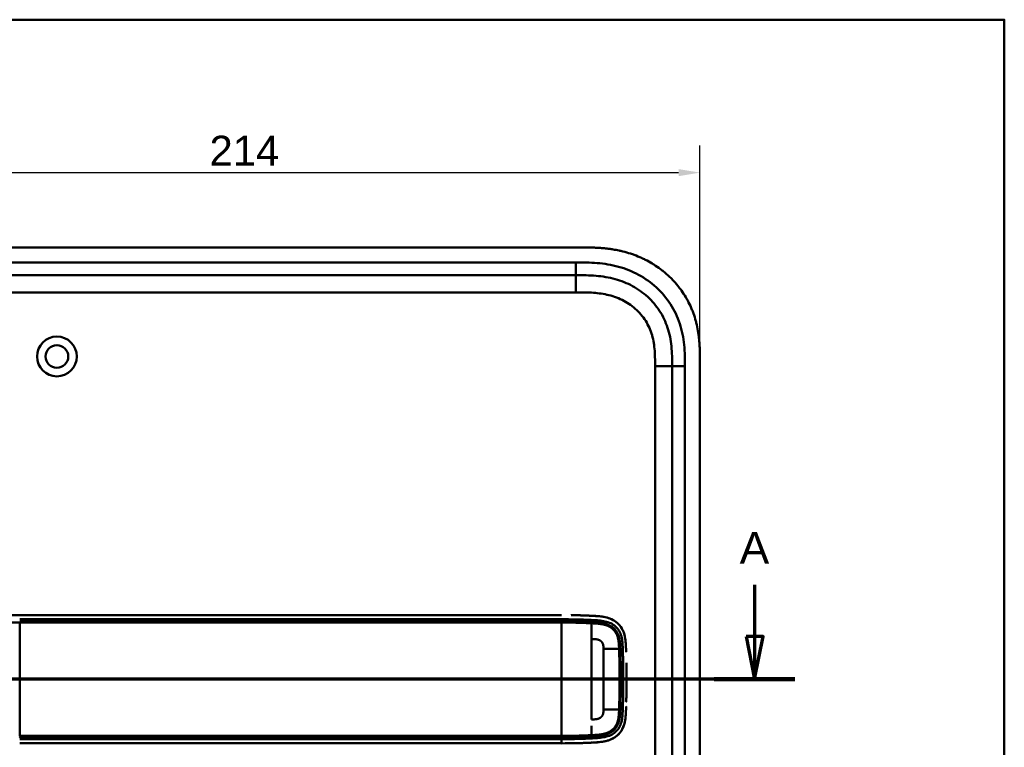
# Model space of a CAD drawing. Header units: millimetres. Extents: x 20 to 833, y 20 to 574.
# Tile 10 of 10: x 590 to 820, y 404 to 574. Entities that reach past the tile are written whole.
import ezdxf

# ---------------------------------------------------------------- set-up
doc = ezdxf.new("R2010")
doc.units = ezdxf.units.MM
doc.header["$LTSCALE"] = 2
for name, color, linetype, lineweight in [('Bemaßungen(DIN)', 7, 'Continuous', 25), ('Schnittansichtslinien(DIN)', 7, 'Continuous', 70), ('Sichtbare Kanten(DIN)', 7, 'Continuous', 50), ('Sichtbare tangentiale Kanten(DIN)', 7, 'Continuous', 50), ('Skizziergeometrie(DIN)', 7, 'Continuous', 50)]:
    doc.layers.add(name, color=color, linetype=linetype, lineweight=lineweight)
doc.styles.add('Aktuell-DINGroßer Text', font='arial.ttf')
doc.styles.add('STANDARD-DIN~0', font='arial.ttf')
doc.dimstyles.new('CAD-LAN', dxfattribs={"dimscale": 2, "dimtxt": 3.5, "dimasz": 2.5, "dimexe": 3.175, "dimexo": 0, "dimgap": 0.8, "dimtad": 1, "dimrnd": 1e-08, "dimtxsty": 'STANDARD-DIN~0', "dimcen": 0.09, "dimdle": 10, "dimclrd": 250, "dimclre": 250, "dimclrt": 250, "dimadec": 0, "dimazin": 2, "dimtfac": 1, "dimtmove": 0, "dimatfit": 3, "dimfxl": 1, "dimtolj": 1, "dimtzin": 0, "dimlwd": 25, "dimlwe": 25, "dimarcsym": 0})

# ---------------------------------------------------------------- blocks, each defined once
blk = doc.blocks.new('Ränder Standardrahmen')
at = {"layer": 'Skizziergeometrie(DIN)', "flags": 128}
blk.add_lwpolyline([(10, 10), (10, 287), (410, 287), (410, 10), (10, 10)], dxfattribs=at)
blk = doc.blocks.new('2DTransSchnitt0')
at = {"layer": 'Schnittansichtslinien(DIN)', "linetype": 'Continuous'}
for p, q in [((380.77, 220.92), (380.77, 214.86)), ((379.77, 214.86), (380.77, 209.86)), ((381.77, 214.86), (379.77, 214.86)), ((380.77, 214.86), (380.77, 209.86)), ((380.77, 209.86), (381.77, 214.86)), ((385.48, 209.86), (255.91, 209.86))]:
    blk.add_line(p, q, dxfattribs=at)
at = {"layer": 'Schnittansichtslinien(DIN)', "linetype": 'Continuous', "lineweight": 140}
blk.add_line((385.48, 209.86), (376.06, 209.86), dxfattribs=at)
at = {"layer": 'Schnittansichtslinien(DIN)', "linetype": 'Continuous', "flags": 128}
blk.add_lwpolyline([(379.77, 214.86), (380.77, 209.86), (381.77, 214.86), (379.77, 214.86)], dxfattribs=at)
at = {"layer": 'Schnittansichtslinien(DIN)'}
blk.add_solid([(379.77, 214.86), (380.77, 209.86), (381.77, 214.86), (379.77, 214.86)], dxfattribs=at)
at = {"layer": 'Schnittansichtslinien(DIN)', "insert": (379.02, 223.36), "char_height": 3.73, "attachment_point": 7, "style": 'Aktuell-DINGroßer Text'}
blk.add_mtext('A', dxfattribs=at)
blk = doc.blocks.new('*D21')
at = {"layer": 'Bemaßungen(DIN)', "color": 250, "linetype": 'Continuous', "lineweight": 25, "true_color": 0x3f3f3f, "transparency": 16777216}
for p, q in [((534.75, 493.94), (534.75, 544.58)), ((748.75, 493.94), (748.75, 544.58)), ((539.75, 538.23), (743.75, 538.23))]:
    blk.add_line(p, q, dxfattribs=at)
at = {"layer": 'Bemaßungen(DIN)', "color": 250, "linetype": 'Continuous', "true_color": 0x3f3f3f, "transparency": 16777216}
for points in [[(539.75, 539.06), (539.75, 537.4), (534.75, 538.23)], [(743.75, 539.06), (743.75, 537.4), (748.75, 538.23)]]:
    blk.add_solid(points, dxfattribs=at)
at = {"layer": 'Defpoints', "color": 0, "linetype": 'Continuous', "transparency": 16777216}
for p in [(748.75, 538.23), (534.75, 493.94), (748.75, 493.94)]:
    blk.add_point(p, dxfattribs=at)
at = {"layer": 'Bemaßungen(DIN)', "color": 250, "linetype": 'Continuous', "lineweight": 25, "true_color": 0x3f3f3f, "transparency": 16777216, "insert": (633.97, 546.86), "char_height": 7, "attachment_point": 1, "style": 'STANDARD-DIN~0'}
blk.add_mtext('\\A1;214', dxfattribs=at)

msp = doc.modelspace()

# ---------------------------------------------------------------- linework, layer by layer
at = {"layer": 'Sichtbare Kanten(DIN)'}
for p, q in [((720.713, 520.724), (561.791, 520.724)), ((719.714, 514.224), (574.79, 514.224)), ((748.752, 302.509), (748.752, 493.94)), ((742.252, 303.508), (742.252, 492.94)), ((716.389, 434.728), (589.538, 434.728)), ((726.175, 422.724), (726.176, 422.724)), ((730.226, 422.724), (730.226, 422.724)), ((726.176, 416.724), (726.175, 416.724)), ((730.226, 416.724), (730.226, 416.724)), ((589.538, 404.728), (716.389, 404.728))]:
    msp.add_line(p, q, dxfattribs=at)
for radius in [4.65, 2.65]:
    msp.add_circle((598.252, 495.224), radius, dxfattribs=at)
for centre, radius, start, end in [((716.252, 419.724), 14, 104.46083, 104.46616), ((716.252, 419.724), 13.8, 100.78374, 100.78832), ((716.252, 419.724), 13.8, 73.28693, 73.28729), ((716.252, 419.724), 11.7, 31.98569, 31.98649), ((716.252, 419.724), 11.6, 31.18578, 31.18695), ((716.252, 419.724), 11.5, 30.35256, 30.35418), ((716.252, 419.724), 11.5, 329.64582, 329.64689), ((716.252, 419.724), 11.6, 328.81305, 328.81381), ((716.252, 419.724), 11.7, 328.01351, 328.01403), ((716.252, 419.724), 14, 255.42748, 255.43284), ((716.252, 419.724), 13.8, 259.06815, 259.07275), ((716.252, 419.725), 13.801, 286.81616, 286.8165)]:
    msp.add_arc(centre, radius, start, end, dxfattribs=at)
for points, degree, knots in [([(748.752, 493.94), (748.752, 494.238), (748.752, 494.837), (748.746, 495.59), (748.734, 496.347), (748.716, 496.955), (748.682, 497.719), (748.644, 498.33), (748.569, 499.249), (748.467, 500.168), (748.256, 501.547), (748.001, 502.764), (747.594, 504.266), (747.194, 505.45), (746.602, 506.894), (746.057, 508.018), (745.286, 509.377), (744.602, 510.422), (743.667, 511.671), (742.859, 512.622), (741.778, 513.746), (740.861, 514.59), (739.653, 515.574), (738.642, 516.302), (737.327, 517.135), (736.238, 517.738), (734.836, 518.411), (733.686, 518.884), (732.219, 519.394), (731.026, 519.735), (729.669, 520.047), (728.758, 520.218), (727.843, 520.359), (727.233, 520.438), (726.469, 520.522), (725.858, 520.576), (725.096, 520.63), (724.486, 520.663), (723.573, 520.698), (722.362, 520.723), (721.311, 520.725), (720.713, 520.724)], 3, [0.00000945, 0.00000945, 0.00000945, 0.00000945, 0.02084254, 0.04167563, 0.05209218, 0.07292527, 0.08334182, 0.10417491, 0.11459146, 0.14584109, 0.16667419, 0.20834037, 0.22917346, 0.27083965, 0.29167274, 0.33333892, 0.35417201, 0.3958382, 0.41667129, 0.45833747, 0.47917057, 0.52083675, 0.54166984, 0.58333603, 0.60416912, 0.6458353, 0.66666839, 0.70833458, 0.72916767, 0.77083385, 0.79166695, 0.82291658, 0.83333313, 0.85416622, 0.86458277, 0.88541586, 0.89583241, 0.9166655, 0.92708204, 0.95833168, 0.99999787, 0.99999787, 0.99999787, 0.99999787]), ([(742.252, 492.94), (742.252, 493.74), (742.251, 495.323), (742.12, 497.63), (741.79, 499.847), (741.043, 502.676), (739.484, 505.954), (736.653, 509.297), (733.069, 511.84), (729.635, 513.202), (726.718, 513.839), (724.452, 514.116), (722.115, 514.223), (720.519, 514.224), (719.714, 514.224)], 3, [41.2275228, 41.2275228, 41.2275228, 41.2275228, 41.4710255, 41.7145268, 41.9580281, 42.2015293, 42.6885319, 43.1755344, 43.662537, 44.1495395, 44.3930408, 44.6365421, 44.8800433, 45.1235454, 45.1235454, 45.1235454, 45.1235454]), ([(562.91, 434.728), (563.296, 434.728), (563.662, 434.728), (564.467, 434.728), (564.886, 434.728), (566.151, 434.728), (567.04, 434.728), (569.912, 434.728), (571.993, 434.728), (577.14, 434.728), (580.249, 434.728), (585.41, 434.728), (587.474, 434.728), (589.538, 434.728)], 3, [0, 0, 0, 0, 0.1534173, 0.1534173, 0.3047718, 0.3047718, 0.5966116, 0.5966116, 1.2249955, 1.2249955, 2.1545342, 2.1545342, 2.7736042, 2.7736042, 2.7736042, 2.7736042]), ([(718.62, 434.717), (718.62, 434.717), (718.62, 434.717), (718.62, 434.717), (718.62, 434.717), (718.621, 434.717), (718.621, 434.717), (718.622, 434.717), (718.622, 434.717), (718.628, 434.717), (718.633, 434.717), (718.645, 434.717), (718.652, 434.717), (718.677, 434.717), (718.695, 434.716), (718.81, 434.715), (718.907, 434.713), (719.037, 434.711), (719.069, 434.711), (719.113, 434.71), (719.123, 434.71), (719.138, 434.71), (719.141, 434.709), (719.146, 434.709), (719.147, 434.709), (719.149, 434.709), (719.149, 434.709), (719.15, 434.709), (719.15, 434.709), (719.15, 434.709), (719.151, 434.709), (719.151, 434.709)], 3, [0, 0, 0, 0, 0.000010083, 0.000010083, 0.000030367, 0.000030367, 0.000084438, 0.000084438, 0.00022861, 0.00022861, 0.001766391, 0.001766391, 0.003816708, 0.003816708, 0.009284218, 0.009284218, 0.038444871, 0.038444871, 0.048164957, 0.048164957, 0.051405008, 0.051405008, 0.052485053, 0.052485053, 0.052845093, 0.052845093, 0.05296512, 0.05296512, 0.053005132, 0.053005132, 0.053043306, 0.053043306, 0.053043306, 0.053043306]), ([(723.518, 434.561), (723.518, 434.561), (723.499, 434.562), (723.309, 434.571), (722.943, 434.587), (722.388, 434.613), (721.633, 434.641), (720.827, 434.67), (720.153, 434.688), (719.662, 434.7), (719.346, 434.706), (719.205, 434.708), (719.151, 434.709)], 5, [0, 0, 0, 0, 0, 0, 0.00002286, 0.00969157, 0.09825636, 0.18682115, 0.27538594, 0.36395073, 0.40823312, 0.43566831, 0.43566831, 0.43566831, 0.43566831, 0.43566831, 0.43566831]), ([(725.218, 434.447), (725.162, 434.452), (725.105, 434.458), (725.048, 434.463), (724.769, 434.489), (724.492, 434.509), (724.212, 434.525)], 3, [1.11173243, 1.11173243, 1.11173243, 1.11173243, 1.12964673, 1.12964673, 1.12964673, 1.21762011, 1.21762011, 1.21762011, 1.21762011]), ([(724.212, 434.525), (724.212, 434.525), (724.212, 434.525), (724.213, 434.525), (724.213, 434.525), (724.213, 434.525), (724.214, 434.525), (724.215, 434.525), (724.216, 434.525), (724.221, 434.525), (724.224, 434.524), (724.238, 434.524), (724.248, 434.523), (724.289, 434.521), (724.32, 434.519), (724.442, 434.511), (724.534, 434.505), (724.763, 434.488), (724.901, 434.477), (725.089, 434.459), (725.14, 434.454), (725.196, 434.449), (725.201, 434.448), (725.209, 434.447), (725.213, 434.447), (725.217, 434.447), (725.217, 434.447), (725.218, 434.447), (725.218, 434.447), (725.218, 434.447), (725.218, 434.447), (725.218, 434.446), (725.218, 434.446), (725.218, 434.446), (725.218, 434.446), (725.218, 434.446)], 3, [0, 0, 0, 0, 0.00003166, 0.00003166, 0.00007175, 0.00007175, 0.00018596, 0.00018596, 0.00052834, 0.00052834, 0.00155512, 0.00155512, 0.00463506, 0.00463506, 0.01387455, 0.01387455, 0.04159374, 0.04159374, 0.08317485, 0.08317485, 0.09876658, 0.09876658, 0.10022827, 0.10022827, 0.10132472, 0.10132472, 0.1014245, 0.1014245, 0.10147482, 0.10147482, 0.10150043, 0.10150043, 0.10151366, 0.10151366, 0.10152856, 0.10152856, 0.10152856, 0.10152856]), ([(731.347, 428.673), (731.329, 428.831), (731.309, 428.989), (731.18, 429.843), (731.006, 430.518), (730.427, 431.762), (730.047, 432.3), (729.065, 433.224), (728.491, 433.577), (726.753, 434.296), (725.543, 434.442), (724.348, 434.517)], 3, [-1.0928074, -1.0928074, -1.0928074, -1.0928074, -1.045951, -1.045951, -0.838061, -0.838061, -0.6395491, -0.6395491, -0.4375462, -0.4375462, -0.0824985, -0.0824985, -0.0824985, -0.0824985]), ([(730.713, 431.143), (730.714, 431.143), (730.714, 431.143), (730.714, 431.143), (730.714, 431.143), (730.714, 431.142), (730.714, 431.142), (730.715, 431.14), (730.715, 431.139), (730.717, 431.135), (730.719, 431.132), (730.725, 431.119), (730.729, 431.109), (730.747, 431.07), (730.76, 431.041), (730.811, 430.923), (730.847, 430.834), (730.894, 430.711), (730.906, 430.678), (730.923, 430.631), (730.927, 430.619), (730.933, 430.601), (730.935, 430.596), (730.938, 430.589), (730.939, 430.586), (730.94, 430.583), (730.94, 430.581), (730.941, 430.579), (730.941, 430.579), (730.942, 430.578), (730.942, 430.578), (730.942, 430.577), (730.942, 430.577), (730.942, 430.577), (730.942, 430.577), (730.942, 430.577), (730.942, 430.577), (730.942, 430.577), (730.942, 430.577), (730.942, 430.577)], 3, [0, 0, 0, 0, 0.000053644, 0.000053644, 0.000093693, 0.000093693, 0.000213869, 0.000213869, 0.000574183, 0.000574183, 0.001654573, 0.001654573, 0.00489501, 0.00489501, 0.014615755, 0.014615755, 0.043784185, 0.043784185, 0.054719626, 0.054719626, 0.058820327, 0.058820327, 0.060417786, 0.060417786, 0.061217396, 0.061217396, 0.06161808, 0.06161808, 0.061819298, 0.061819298, 0.061920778, 0.061920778, 0.06197238, 0.06197238, 0.061999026, 0.061999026, 0.062013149, 0.062013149, 0.062029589, 0.062029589, 0.062029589, 0.062029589]), ([(731.452, 426.99), (731.452, 426.99), (731.452, 426.99), (731.452, 426.989), (731.452, 426.989), (731.452, 426.989), (731.452, 426.988), (731.452, 426.987), (731.452, 426.986), (731.452, 426.981), (731.452, 426.977), (731.453, 426.963), (731.453, 426.952), (731.455, 426.909), (731.456, 426.876), (731.46, 426.747), (731.463, 426.65), (731.469, 426.48), (731.471, 426.407), (731.475, 426.28), (731.476, 426.225), (731.478, 426.166), (731.478, 426.161), (731.479, 426.152), (731.479, 426.148), (731.479, 426.143), (731.479, 426.143), (731.479, 426.141), (731.479, 426.141), (731.479, 426.14), (731.479, 426.14), (731.479, 426.14), (731.479, 426.14), (731.479, 426.14)], 3, [0, 0, 0, 0, 0.0000685, 0.0000685, 0.000108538, 0.000108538, 0.000228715, 0.000228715, 0.000589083, 0.000589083, 0.00166957, 0.00166957, 0.004910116, 0.004910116, 0.014630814, 0.014630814, 0.043792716, 0.043792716, 0.065662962, 0.065662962, 0.08206584, 0.08206584, 0.083603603, 0.083603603, 0.084757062, 0.084757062, 0.084973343, 0.084973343, 0.085135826, 0.085135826, 0.085162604, 0.085162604, 0.08517595, 0.08517595, 0.08517595, 0.08517595]), ([(731.563, 422.033), (731.559, 422.444), (731.553, 422.855), (731.546, 423.268), (731.545, 423.363), (731.543, 423.459), (731.541, 423.555)], 3, [0.93532745, 0.93532745, 0.93532745, 0.93532745, 1.05789587, 1.05789587, 1.05789587, 1.08637381, 1.08637381, 1.08637381, 1.08637381]), ([(731.563, 422.033), (731.563, 422.033), (731.563, 422.032), (731.563, 422.032), (731.563, 422.032), (731.563, 422.031), (731.563, 422.031), (731.563, 422.029), (731.563, 422.028), (731.563, 422.023), (731.563, 422.02), (731.563, 422.005), (731.564, 421.994), (731.564, 421.951), (731.564, 421.919), (731.566, 421.789), (731.567, 421.692), (731.57, 421.303), (731.572, 421.012), (731.573, 420.682), (731.574, 420.644), (731.574, 420.587), (731.574, 420.568), (731.574, 420.54), (731.574, 420.53), (731.574, 420.516), (731.574, 420.511), (731.574, 420.504), (731.574, 420.502), (731.574, 420.498), (731.574, 420.497), (731.574, 420.495), (731.574, 420.495), (731.574, 420.494), (731.574, 420.493), (731.574, 420.493), (731.574, 420.493), (731.574, 420.493), (731.574, 420.493), (731.574, 420.492), (731.574, 420.492), (731.574, 420.492), (731.574, 420.492), (731.574, 420.492)], 3, [0, 0, 0, 0, 0.00007709, 0.00007709, 0.00011709, 0.00011709, 0.0002371, 0.0002371, 0.00059712, 0.00059712, 0.00167714, 0.00167714, 0.00491717, 0.00491717, 0.0146372, 0.0146372, 0.04379722, 0.04379722, 0.13127739, 0.13127739, 0.14267197, 0.14267197, 0.1483693, 0.1483693, 0.15121801, 0.15121801, 0.15264242, 0.15264242, 0.15335469, 0.15335469, 0.15371088, 0.15371088, 0.15388903, 0.15388903, 0.15397817, 0.15397817, 0.15402279, 0.15402279, 0.15404516, 0.15404516, 0.15405641, 0.15405641, 0.15406792, 0.15406792, 0.15406792, 0.15406792]), ([(731.574, 418.967), (731.575, 419.22), (731.576, 419.474), (731.576, 419.727), (731.576, 419.982), (731.575, 420.237), (731.574, 420.492)], 3, [0.62936601, 0.62936601, 0.62936601, 0.62936601, 0.70537642, 0.70537642, 0.70537642, 0.78178643, 0.78178643, 0.78178643, 0.78178643]), ([(731.541, 415.901), (731.543, 415.996), (731.545, 416.092), (731.546, 416.187), (731.553, 416.6), (731.559, 417.012), (731.563, 417.423)], 3, [0.32448872, 0.32448872, 0.32448872, 0.32448872, 0.35285696, 0.35285696, 0.35285696, 0.47549945, 0.47549945, 0.47549945, 0.47549945]), ([(731.574, 418.967), (731.574, 418.967), (731.574, 418.966), (731.574, 418.966), (731.574, 418.966), (731.574, 418.965), (731.574, 418.965), (731.574, 418.963), (731.574, 418.962), (731.574, 418.957), (731.574, 418.954), (731.574, 418.939), (731.574, 418.928), (731.574, 418.885), (731.574, 418.853), (731.573, 418.723), (731.573, 418.626), (731.571, 418.237), (731.568, 417.946), (731.565, 417.599), (731.564, 417.545), (731.564, 417.47), (731.563, 417.449), (731.563, 417.428), (731.563, 417.427), (731.563, 417.425), (731.563, 417.425), (731.563, 417.424), (731.563, 417.424), (731.563, 417.423), (731.563, 417.423), (731.563, 417.423), (731.563, 417.423), (731.563, 417.423), (731.563, 417.423), (731.563, 417.423)], 3, [0, 0, 0, 0, 0.00006794, 0.00006794, 0.00010794, 0.00010794, 0.00022795, 0.00022795, 0.00058796, 0.00058796, 0.00166798, 0.00166798, 0.004908, 0.004908, 0.01462802, 0.01462802, 0.04378804, 0.04378804, 0.13126821, 0.13126821, 0.14767072, 0.14767072, 0.15382171, 0.15382171, 0.15411336, 0.15411336, 0.15425925, 0.15425925, 0.15433228, 0.15433228, 0.15436886, 0.15436886, 0.15438723, 0.15438723, 0.15440596, 0.15440596, 0.15440596, 0.15440596]), ([(731.541, 415.901), (731.541, 415.901), (731.541, 415.901), (731.541, 415.9), (731.541, 415.9), (731.541, 415.9), (731.541, 415.899), (731.541, 415.898), (731.541, 415.897), (731.541, 415.892), (731.541, 415.888), (731.541, 415.874), (731.541, 415.863), (731.54, 415.82), (731.539, 415.787), (731.537, 415.658), (731.535, 415.561), (731.527, 415.172), (731.521, 414.881), (731.513, 414.567), (731.513, 414.545), (731.512, 414.519), (731.512, 414.515), (731.512, 414.507), (731.512, 414.504), (731.512, 414.5), (731.512, 414.5), (731.512, 414.499), (731.512, 414.498), (731.512, 414.498), (731.512, 414.498), (731.512, 414.498)], 3, [0, 0, 0, 0, 0.00003042, 0.00003042, 0.00007044, 0.00007044, 0.00019048, 0.00019048, 0.00055053, 0.00055053, 0.00163058, 0.00163058, 0.00487062, 0.00487062, 0.01459066, 0.01459066, 0.0437507, 0.0437507, 0.13123111, 0.13123111, 0.13788283, 0.13788283, 0.13913003, 0.13913003, 0.14006547, 0.14006547, 0.14024087, 0.14024087, 0.14037254, 0.14037254, 0.14038465, 0.14038465, 0.14038465, 0.14038465]), ([(731.479, 413.314), (731.479, 413.314), (731.479, 413.314), (731.479, 413.314), (731.479, 413.314), (731.479, 413.313), (731.479, 413.313), (731.479, 413.296), (731.478, 413.279), (731.477, 413.239), (731.476, 413.216), (731.472, 413.072), (731.468, 412.95), (731.461, 412.747), (731.459, 412.666), (731.455, 412.558), (731.454, 412.531), (731.453, 412.495), (731.453, 412.486), (731.452, 412.474), (731.452, 412.471), (731.452, 412.467), (731.452, 412.466), (731.452, 412.464), (731.452, 412.464), (731.452, 412.463), (731.452, 412.463), (731.452, 412.463)], 3, [0, 0, 0, 0, 0.000012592, 0.000012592, 0.000034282, 0.000034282, 0.000102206, 0.000102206, 0.005244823, 0.005244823, 0.012100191, 0.012100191, 0.048663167, 0.048663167, 0.073039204, 0.073039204, 0.081164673, 0.081164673, 0.083873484, 0.083873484, 0.084776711, 0.084776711, 0.085077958, 0.085077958, 0.085178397, 0.085178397, 0.085279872, 0.085279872, 0.085279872, 0.085279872]), ([(724.335, 404.937), (725.417, 405.005), (726.505, 405.128), (728.18, 405.719), (728.789, 406.043), (729.843, 406.919), (730.259, 407.436), (730.949, 408.733), (731.147, 409.468), (731.351, 410.698), (731.396, 411.24), (731.424, 411.785)], 3, [-1.1255122, -1.1255122, -1.1255122, -1.1255122, -0.8348812, -0.8348812, -0.6468758, -0.6468758, -0.4644401, -0.4644401, -0.2506566, -0.2506566, -0.0864851, -0.0864851, -0.0864851, -0.0864851]), ([(730.939, 408.868), (730.939, 408.868), (730.939, 408.868), (730.939, 408.868), (730.938, 408.868), (730.938, 408.868), (730.938, 408.868), (730.938, 408.867), (730.938, 408.866), (730.937, 408.863), (730.936, 408.861), (730.933, 408.853), (730.931, 408.847), (730.922, 408.823), (730.916, 408.804), (730.889, 408.731), (730.868, 408.676), (730.825, 408.568), (730.803, 408.515), (730.769, 408.436), (730.758, 408.409), (730.74, 408.37), (730.734, 408.357), (730.725, 408.337), (730.722, 408.33), (730.718, 408.321), (730.716, 408.317), (730.714, 408.312), (730.713, 408.311), (730.712, 408.308), (730.712, 408.307), (730.711, 408.306), (730.711, 408.306), (730.71, 408.305), (730.71, 408.305), (730.71, 408.305), (730.71, 408.304), (730.71, 408.304), (730.71, 408.304), (730.71, 408.304), (730.71, 408.304), (730.71, 408.304)], 3, [0, 0, 0, 0, 0.000029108, 0.000029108, 0.000069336, 0.000069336, 0.000142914, 0.000142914, 0.000363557, 0.000363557, 0.001025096, 0.001025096, 0.003009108, 0.003009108, 0.008960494, 0.008960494, 0.026815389, 0.026815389, 0.044302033, 0.044302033, 0.053052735, 0.053052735, 0.057429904, 0.057429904, 0.059619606, 0.059619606, 0.060715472, 0.060715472, 0.061264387, 0.061264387, 0.061539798, 0.061539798, 0.061678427, 0.061678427, 0.06174862, 0.06174862, 0.061784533, 0.061784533, 0.061803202, 0.061803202, 0.061823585, 0.061823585, 0.061823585, 0.061823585]), ([(725.177, 405.004), (725.177, 405.004), (725.176, 405.004), (725.175, 405.004), (725.174, 405.004), (725.17, 405.003), (725.168, 405.003), (725.152, 405.002), (725.138, 405), (724.834, 404.971), (724.54, 404.949), (722.68, 404.838), (721.106, 404.785), (718.486, 404.731), (717.437, 404.727), (716.389, 404.727)], 3, [0, 0, 0, 0, 0.00009264, 0.00009264, 0.00046302, 0.00046302, 0.00120364, 0.00120364, 0.00534922, 0.00534922, 0.09385061, 0.09385061, 0.56580604, 0.56580604, 0.88027176, 0.88027176, 0.88027176, 0.88027176]), ([(720.092, 404.766), (720.221, 404.769), (720.528, 404.777), (721.016, 404.792), (721.69, 404.816), (722.391, 404.842), (722.943, 404.868), (723.309, 404.884), (723.499, 404.893), (723.518, 404.894)], 5, [0.37850291, 0.37850291, 0.37850291, 0.37850291, 0.37850291, 0.37850291, 0.44282401, 0.53138881, 0.61995362, 0.70851842, 0.71828181, 0.71828181, 0.71828181, 0.71828181, 0.71828181, 0.71828181])]:
    msp.add_open_spline(points, degree=degree, knots=knots, dxfattribs=at)
for points in [[(730.942, 430.577), (730.875, 430.769), (730.799, 430.958), (730.713, 431.143)], [(731.458, 426.807), (731.458, 426.815), (731.458, 426.822), (731.457, 426.829)], [(731.457, 412.625), (731.458, 412.632), (731.458, 412.64), (731.458, 412.648)], [(730.71, 408.304), (730.795, 408.488), (730.871, 408.677), (730.938, 408.868)]]:
    msp.add_open_spline(points, degree=3, dxfattribs=at)
at = {"layer": 'Sichtbare tangentiale Kanten(DIN)'}
for p, q in [((574.79, 517.224), (719.714, 517.224)), ((719.714, 514.224), (719.714, 517.224)), ((719.714, 514.224), (719.714, 510.224)), ((719.714, 510.224), (574.79, 510.224)), ((738.252, 492.94), (742.252, 492.94)), ((738.252, 303.509), (738.252, 492.94)), ((742.252, 492.94), (745.252, 492.94)), ((745.252, 492.94), (745.252, 303.508)), ((716.389, 433.28), (716.389, 433.737)), ((723.405, 433.115), (723.441, 433.574)), ((589.538, 406.471), (589.538, 432.984)), ((730.13, 426.807), (730.697, 426.807)), ((730.13, 412.648), (730.697, 412.648)), ((716.389, 405.717), (716.389, 406.175)), ((723.405, 406.34), (723.441, 405.881))]:
    msp.add_line(p, q, dxfattribs=at)
for centre, major_axis, start_param, end_param in [((723.393, 409.359), (0, 24.021), 5.6792512, 6.0669039), ((723.393, 430.152), (0, -24.076), 0.0832449, 0.4855125)]:
    msp.add_ellipse(centre, major_axis=major_axis, ratio=0.00001, start_param=start_param, end_param=end_param, dxfattribs=at)
for points, degree, knots in [([(719.714, 517.224), (720.519, 517.224), (722.166, 517.223), (724.69, 517.109), (727.212, 516.803), (730.529, 516.08), (734.507, 514.506), (738.699, 511.534), (742.032, 507.602), (743.87, 503.733), (744.737, 500.444), (745.11, 497.92), (745.251, 495.387), (745.252, 493.74), (745.252, 492.94)], 3, [41.2275225, 41.2275225, 41.2275225, 41.2275225, 41.4710252, 41.7145264, 41.9580277, 42.201529, 42.6885315, 43.1755341, 43.6625366, 44.1495392, 44.3930404, 44.6365417, 44.880043, 45.123546, 45.123546, 45.123546, 45.123546]), ([(737.549, 500.185), (737.378, 500.775), (737.171, 501.347), (736.928, 501.897), (736.679, 502.461), (736.385, 503.015), (736.056, 503.54), (735.725, 504.068), (735.352, 504.576), (734.948, 505.05), (734.543, 505.526), (734.098, 505.977), (733.629, 506.391), (733.161, 506.804), (732.662, 507.185), (732.141, 507.53), (731.622, 507.875), (731.077, 508.185), (730.518, 508.458), (729.959, 508.73), (729.378, 508.969), (728.791, 509.17), (728.788, 509.171), (728.785, 509.172), (728.781, 509.173), (728.202, 509.372), (727.605, 509.538), (727.006, 509.672), (727.001, 509.673), (726.995, 509.674), (726.99, 509.676), (726.4, 509.807), (725.808, 509.908), (725.208, 509.985), (725.199, 509.987), (725.19, 509.988), (725.18, 509.989), (724.587, 510.065), (723.999, 510.116), (723.382, 510.152), (723.375, 510.153), (723.367, 510.153), (723.36, 510.154), (723.054, 510.171), (722.76, 510.184), (722.459, 510.194), (722.149, 510.204), (721.84, 510.211), (721.533, 510.215), (720.924, 510.224), (720.319, 510.224), (719.714, 510.224)], 3, [0, 0, 0, 0, 0.1818471, 0.1818471, 0.1818471, 0.3687122, 0.3687122, 0.3687122, 0.5566899, 0.5566899, 0.5566899, 0.7451003, 0.7451003, 0.7451003, 0.9328992, 0.9328992, 0.9328992, 1.1203708, 1.1203708, 1.1203708, 1.3077792, 1.3077792, 1.3077792, 1.3088638, 1.3088638, 1.3088638, 1.4939899, 1.4939899, 1.4939899, 1.4956398, 1.4956398, 1.4956398, 1.6777905, 1.6777905, 1.6777905, 1.6806002, 1.6806002, 1.6806002, 1.8606637, 1.8606637, 1.8606637, 1.8628262, 1.8628262, 1.8628262, 1.9520853, 1.9520853, 1.9520853, 2.0438684, 2.0438684, 2.0438684, 2.2253748, 2.2253748, 2.2253748, 2.2253748]), ([(738.252, 492.94), (738.252, 493.175), (738.252, 493.41), (738.252, 493.646), (738.251, 493.79), (738.25, 493.933), (738.249, 494.077), (738.249, 494.149), (738.248, 494.221), (738.248, 494.293), (738.246, 494.436), (738.244, 494.58), (738.242, 494.724), (738.24, 494.8), (738.239, 494.876), (738.237, 494.952), (738.235, 495.028), (738.233, 495.105), (738.231, 495.181), (738.227, 495.333), (738.222, 495.485), (738.215, 495.643), (738.203, 495.952), (738.187, 496.246), (738.165, 496.55), (738.164, 496.558), (738.164, 496.565), (738.163, 496.573), (738.117, 497.19), (738.051, 497.779), (737.955, 498.368), (737.953, 498.377), (737.952, 498.386), (737.951, 498.395), (737.852, 498.993), (737.721, 499.584), (737.557, 500.154), (737.555, 500.164), (737.552, 500.174), (737.549, 500.185)], 3, [0, 0, 0, 0, 0.07060207, 0.07060207, 0.07060207, 0.11373454, 0.11373454, 0.11373454, 0.13530078, 0.13530078, 0.13530078, 0.17843325, 0.17843325, 0.17843325, 0.20129346, 0.20129346, 0.20129346, 0.22415366, 0.22415366, 0.22415366, 0.26987408, 0.26987408, 0.26987408, 0.35911937, 0.35911937, 0.35911937, 0.36131491, 0.36131491, 0.36131491, 0.54166811, 0.54166811, 0.54166811, 0.54438603, 0.54438603, 0.54438603, 0.72751094, 0.72751094, 0.72751094, 0.73075248, 0.73075248, 0.73075248, 0.73075248]), ([(589.538, 433.738), (599.493, 433.738), (609.478, 433.738), (619.424, 433.738), (639.853, 433.738), (660.327, 433.738), (680.765, 433.738), (687.35, 433.738), (693.94, 433.738), (700.537, 433.738), (705.842, 433.738), (711.157, 433.738), (716.389, 433.737)], 3, [23.2299829, 23.2299829, 23.2299829, 23.2299829, 26.2168354, 26.2168354, 26.2168354, 32.3515912, 32.3515912, 32.3515912, 34.3279835, 34.3279835, 34.3279835, 35.9173864, 35.9173864, 35.9173864, 35.9173864]), ([(716.397, 433.28), (716.389, 433.28), (713.244, 433.281), (706.909, 433.28), (697.354, 433.281), (684.676, 433.28), (668.826, 433.28), (652.959, 433.28), (637.106, 433.28), (622.839, 433.28), (610.148, 433.28), (600.635, 433.28), (594.294, 433.28), (591.123, 433.28), (589.538, 433.28)], 5, [20.6437384, 20.6437384, 20.6437384, 20.6437384, 20.6437384, 20.6437384, 20.6474288, 22.2330696, 23.8187104, 25.4043512, 26.989992, 28.5756328, 30.1612736, 31.7469144, 32.5397348, 33.3329244, 33.3329244, 33.3329244, 33.3329244, 33.3329244, 33.3329244]), ([(716.397, 433.737), (716.677, 433.737), (716.956, 433.737), (717.235, 433.737), (717.38, 433.737), (717.525, 433.736), (717.67, 433.736), (717.814, 433.735), (717.958, 433.734), (718.103, 433.732), (718.248, 433.731), (718.393, 433.73), (718.538, 433.728), (718.683, 433.727), (718.827, 433.724), (718.972, 433.722), (719.117, 433.72), (719.261, 433.717), (719.406, 433.715), (719.551, 433.712), (719.696, 433.709), (719.842, 433.705), (720.134, 433.698), (720.428, 433.69), (720.725, 433.681), (721.023, 433.672), (721.324, 433.662), (721.628, 433.651), (721.932, 433.639), (722.239, 433.627), (722.543, 433.614), (722.848, 433.601), (723.148, 433.588), (723.441, 433.574)], 3, [35.91738638, 35.91738638, 35.91738638, 35.91738638, 36.00219131, 36.00219131, 36.00219131, 36.0464737, 36.0464737, 36.0464737, 36.0907561, 36.0907561, 36.0907561, 36.13503849, 36.13503849, 36.13503849, 36.17932089, 36.17932089, 36.17932089, 36.22360328, 36.22360328, 36.22360328, 36.26788568, 36.26788568, 36.26788568, 36.35645047, 36.35645047, 36.35645047, 36.44501526, 36.44501526, 36.44501526, 36.53358005, 36.53358005, 36.53358005, 36.62221221, 36.62221221, 36.62221221, 36.62221221]), ([(723.405, 433.115), (723.405, 433.115), (723.227, 433.124), (722.87, 433.14), (722.33, 433.164), (721.606, 433.195), (720.712, 433.224), (719.829, 433.251), (718.959, 433.265), (718.101, 433.279), (717.418, 433.279), (716.907, 433.28), (716.569, 433.28), (716.404, 433.28)], 5, [19.94598273, 19.94598273, 19.94598273, 19.94598273, 19.94598273, 19.94598273, 19.94606864, 20.03373866, 20.12140868, 20.2090787, 20.29674872, 20.38441874, 20.47208877, 20.55975879, 20.64297049, 20.64297049, 20.64297049, 20.64297049, 20.64297049, 20.64297049]), ([(723.441, 433.574), (723.473, 433.572), (723.505, 433.571), (723.536, 433.569), (724.064, 433.544), (724.572, 433.517), (725.07, 433.469), (725.569, 433.422), (726.057, 433.354), (726.53, 433.248), (727.002, 433.141), (727.457, 432.996), (727.877, 432.8), (728.297, 432.605), (728.681, 432.359), (729.016, 432.06), (729.351, 431.762), (729.635, 431.411), (729.861, 431.019), (730.088, 430.627), (730.256, 430.196), (730.376, 429.742), (730.495, 429.288), (730.568, 428.814), (730.614, 428.323), (730.66, 427.833), (730.68, 427.326), (730.697, 426.807)], 3, [36.6222122, 36.6222122, 36.6222122, 36.6222122, 36.6318135, 36.6318135, 36.6318135, 36.79214, 36.79214, 36.79214, 36.9524664, 36.9524664, 36.9524664, 37.1127929, 37.1127929, 37.1127929, 37.2731193, 37.2731193, 37.2731193, 37.4334457, 37.4334457, 37.4334457, 37.5937722, 37.5937722, 37.5937722, 37.7540986, 37.7540986, 37.7540986, 37.9140671, 37.9140671, 37.9140671, 37.9140671]), ([(730.713, 431.143), (730.636, 431.31), (730.551, 431.473), (730.458, 431.631), (730.175, 432.109), (729.818, 432.538), (729.409, 432.893), (729, 433.248), (728.543, 433.53), (728.063, 433.749), (727.582, 433.968), (727.079, 434.124), (726.572, 434.236), (726.122, 434.335), (725.67, 434.4), (725.218, 434.447)], 3, [0.43542627, 0.43542627, 0.43542627, 0.43542627, 0.48834098, 0.48834098, 0.48834098, 0.64866741, 0.64866741, 0.64866741, 0.80899385, 0.80899385, 0.80899385, 0.96932029, 0.96932029, 0.96932029, 1.11173243, 1.11173243, 1.11173243, 1.11173243]), ([(561.025, 432.978), (561.854, 432.978), (562.782, 432.978), (563.809, 432.978), (564.323, 432.978), (564.859, 432.978), (565.412, 432.978), (565.966, 432.978), (566.536, 432.978), (567.119, 432.978), (567.701, 432.978), (568.296, 432.978), (568.898, 432.979), (569.5, 432.979), (570.109, 432.979), (570.723, 432.979), (571.336, 432.98), (571.955, 432.98), (572.575, 432.98), (573.196, 432.98), (573.819, 432.981), (574.444, 432.981), (575.068, 432.981), (575.694, 432.981), (576.322, 432.982), (576.949, 432.982), (577.577, 432.982), (578.206, 432.982), (578.834, 432.983), (579.464, 432.983), (580.093, 432.983), (580.723, 432.983), (581.352, 432.983), (581.982, 432.983), (582.612, 432.983), (583.242, 432.983), (583.872, 432.983), (584.502, 432.983), (585.132, 432.984), (585.762, 432.984), (586.392, 432.984), (587.022, 432.984), (587.652, 432.983), (588.281, 432.983), (588.909, 432.984), (589.538, 432.984)], 3, [-0.0090822, -0.0090822, -0.0090822, -0.0090822, 0.368934, 0.368934, 0.368934, 0.5579421, 0.5579421, 0.5579421, 0.7469502, 0.7469502, 0.7469502, 0.9359583, 0.9359583, 0.9359583, 1.1249664, 1.1249664, 1.1249664, 1.3139745, 1.3139745, 1.3139745, 1.5029826, 1.5029826, 1.5029826, 1.6919907, 1.6919907, 1.6919907, 1.8809988, 1.8809988, 1.8809988, 2.0700069, 2.0700069, 2.0700069, 2.259015, 2.259015, 2.259015, 2.4480231, 2.4480231, 2.4480231, 2.6370312, 2.6370312, 2.6370312, 2.8260393, 2.8260393, 2.8260393, 3.0147053, 3.0147053, 3.0147053, 3.0147053]), ([(589.538, 432.984), (592.181, 432.984), (594.824, 432.983), (600.108, 432.984), (602.751, 432.984), (610.679, 432.984), (615.966, 432.984), (626.537, 432.984), (631.822, 432.984), (642.391, 432.984), (647.676, 432.984), (658.248, 432.984), (663.536, 432.984), (674.108, 432.984), (679.391, 432.983), (689.957, 432.984), (695.243, 432.984), (705.835, 432.983), (711.15, 432.985), (716.389, 432.983)], 3, [3.0147053, 3.0147053, 3.0147053, 3.0147053, 3.8078678, 3.8078678, 4.6006882, 4.6006882, 6.186329, 6.186329, 7.7719698, 7.7719698, 9.3576106, 9.3576106, 10.9432514, 10.9432514, 12.5288922, 12.5288922, 14.114533, 14.114533, 15.703149, 15.703149, 15.703149, 15.703149]), ([(716.389, 432.983), (716.557, 432.983), (716.898, 432.983), (717.411, 432.983), (718.097, 432.982), (718.953, 432.968), (719.823, 432.955), (720.701, 432.927), (721.596, 432.898), (722.318, 432.867), (722.858, 432.844), (723.215, 432.827), (723.393, 432.819)], 5, [15.70314896, 15.70314896, 15.70314896, 15.70314896, 15.70314896, 15.70314896, 15.78784381, 15.87551383, 15.96318385, 16.05085387, 16.13852389, 16.22619391, 16.31386394, 16.40213792, 16.40213792, 16.40213792, 16.40213792, 16.40213792, 16.40213792]), ([(723.394, 432.819), (723.661, 432.806), (724.193, 432.778), (724.978, 432.728), (726.005, 432.607), (727.262, 432.259), (728.355, 431.609), (729.166, 430.629), (729.62, 429.411), (729.765, 428.386), (729.807, 427.598), (729.827, 427.071), (729.835, 426.807)], 5, [0, 0, 0, 0, 0, 0, 0.1323154, 0.2652369, 0.3981584, 0.5310799, 0.6640014, 0.7969228, 0.9298443, 1.0627357, 1.0627357, 1.0627357, 1.0627357, 1.0627357, 1.0627357]), ([(730.13, 426.807), (730.13, 426.809), (730.121, 427.077), (730.101, 427.61), (730.059, 428.417), (729.91, 429.485), (729.431, 430.783), (728.554, 431.847), (727.38, 432.539), (726.062, 432.901), (725.008, 433.023), (724.212, 433.074), (723.675, 433.102), (723.405, 433.115)], 5, [18.8815067, 18.8815067, 18.8815067, 18.8815067, 18.8815067, 18.8815067, 18.8826968, 19.0156183, 19.1485397, 19.2814612, 19.4143827, 19.5473042, 19.6802257, 19.8131472, 19.9459825, 19.9459825, 19.9459825, 19.9459825, 19.9459825, 19.9459825]), ([(731.452, 426.99), (731.435, 427.483), (731.414, 427.98), (731.366, 428.48), (731.315, 429.018), (731.233, 429.56), (731.09, 430.093), (731.047, 430.256), (730.997, 430.417), (730.942, 430.577)], 3, [0.01848073, 0.01848073, 0.01848073, 0.01848073, 0.1676881, 0.1676881, 0.1676881, 0.32801454, 0.32801454, 0.32801454, 0.37673844, 0.37673844, 0.37673844, 0.37673844]), ([(729.835, 426.807), (729.835, 426.807), (729.835, 426.805), (729.847, 426.451), (729.867, 425.743), (729.9, 424.676), (729.925, 423.263), (729.951, 421.494), (729.955, 419.727), (729.951, 417.961), (729.925, 416.189), (729.9, 414.776), (729.867, 413.709), (729.847, 413.002), (729.835, 412.648)], 5, [17.4648757, 17.4648757, 17.4648757, 17.4648757, 17.4648757, 17.4648757, 17.4649058, 17.4661327, 17.6430367, 17.8199407, 17.9968447, 18.1737487, 18.3506528, 18.5275568, 18.7044608, 18.8826218, 18.8826218, 18.8826218, 18.8826218, 18.8826218, 18.8826218]), ([(730.13, 412.648), (730.13, 412.648), (730.142, 413.001), (730.162, 413.705), (730.195, 414.773), (730.219, 416.184), (730.245, 417.958), (730.25, 419.727), (730.245, 421.497), (730.219, 423.27), (730.195, 424.682), (730.162, 425.75), (730.142, 426.454), (730.13, 426.807)], 5, [0.0000012, 0.0000012, 0.0000012, 0.0000012, 0.0000012, 0.0000012, 0.0000376, 0.1769417, 0.3538457, 0.5307497, 0.7076537, 0.8845577, 1.0614618, 1.2383658, 1.415305, 1.415305, 1.415305, 1.415305, 1.415305, 1.415305]), ([(730.697, 426.807), (730.698, 426.782), (730.699, 426.755), (730.7, 426.729), (730.709, 426.442), (730.718, 426.153), (730.727, 425.863), (730.735, 425.573), (730.743, 425.281), (730.75, 424.989), (730.765, 424.404), (730.777, 423.817), (730.787, 423.23), (730.833, 420.469), (730.824, 417.739), (730.763, 414.981), (730.759, 414.809), (730.755, 414.638), (730.75, 414.466), (730.743, 414.174), (730.735, 413.882), (730.727, 413.592), (730.718, 413.302), (730.709, 413.013), (730.7, 412.726), (730.699, 412.7), (730.698, 412.674), (730.697, 412.648)], 3, [0, 0, 0, 0, 0.0080362, 0.0080362, 0.0080362, 0.096166, 0.096166, 0.096166, 0.1842959, 0.1842959, 0.1842959, 0.3605556, 0.3605556, 0.3605556, 1.1901476, 1.1901476, 1.1901476, 1.2418542, 1.2418542, 1.2418542, 1.3299841, 1.3299841, 1.3299841, 1.418114, 1.418114, 1.418114, 1.4261482, 1.4261482, 1.4261482, 1.4261482]), ([(729.835, 412.648), (729.827, 412.384), (729.807, 411.857), (729.765, 411.069), (729.62, 410.045), (729.167, 408.828), (728.357, 407.847), (727.265, 407.197), (726.007, 406.848), (724.98, 406.727), (724.195, 406.677), (723.662, 406.649), (723.393, 406.636)], 5, [18.8826218, 18.8826218, 18.8826218, 18.8826218, 18.8826218, 18.8826218, 19.0154411, 19.1482958, 19.2811505, 19.4140052, 19.5468599, 19.6797147, 19.8125694, 19.9453572, 19.9453572, 19.9453572, 19.9453572, 19.9453572, 19.9453572]), ([(723.405, 406.34), (723.406, 406.34), (723.677, 406.353), (724.214, 406.381), (725.011, 406.432), (726.066, 406.555), (727.383, 406.917), (728.556, 407.61), (729.432, 408.673), (729.911, 409.974), (730.06, 411.041), (730.102, 411.848), (730.121, 412.38), (730.13, 412.648)], 5, [0, 0, 0, 0, 0, 0, 0.0004489, 0.1333037, 0.2661584, 0.3990131, 0.5318678, 0.6647225, 0.7975772, 0.9304319, 1.0644705, 1.0644705, 1.0644705, 1.0644705, 1.0644705, 1.0644705]), ([(730.697, 412.648), (730.68, 412.128), (730.66, 411.621), (730.614, 411.132), (730.568, 410.641), (730.495, 410.166), (730.376, 409.713), (730.256, 409.259), (730.088, 408.828), (729.861, 408.436), (729.635, 408.044), (729.351, 407.693), (729.016, 407.394), (728.681, 407.096), (728.297, 406.85), (727.877, 406.655), (727.457, 406.459), (727.002, 406.314), (726.53, 406.207), (726.058, 406.101), (725.569, 406.033), (725.071, 405.985), (724.572, 405.938), (724.063, 405.91), (723.535, 405.885), (723.505, 405.884), (723.474, 405.882), (723.443, 405.881)], 3, [0, 0, 0, 0, 0.159971, 0.159971, 0.159971, 0.3202974, 0.3202974, 0.3202974, 0.4806238, 0.4806238, 0.4806238, 0.6409502, 0.6409502, 0.6409502, 0.8012765, 0.8012765, 0.8012765, 0.9616029, 0.9616029, 0.9616029, 1.1219293, 1.1219293, 1.1219293, 1.2822557, 1.2822557, 1.2822557, 1.2916213, 1.2916213, 1.2916213, 1.2916213]), ([(730.938, 408.868), (730.995, 409.031), (731.046, 409.196), (731.09, 409.362), (731.233, 409.895), (731.315, 410.437), (731.366, 410.975), (731.414, 411.474), (731.435, 411.971), (731.452, 412.463)], 3, [1.63041697, 1.63041697, 1.63041697, 1.63041697, 1.680145, 1.680145, 1.680145, 1.84047137, 1.84047137, 1.84047137, 1.98948416, 1.98948416, 1.98948416, 1.98948416]), ([(725.177, 405.004), (725.642, 405.051), (726.108, 405.117), (726.572, 405.219), (727.078, 405.331), (727.582, 405.487), (728.062, 405.706), (728.543, 405.924), (729.001, 406.207), (729.409, 406.562), (729.818, 406.917), (730.175, 407.346), (730.458, 407.824), (730.549, 407.98), (730.633, 408.14), (730.71, 408.304)], 3, [0.89201039, 0.89201039, 0.89201039, 0.89201039, 1.03883948, 1.03883948, 1.03883948, 1.19916586, 1.19916586, 1.19916586, 1.35949224, 1.35949224, 1.35949224, 1.51981862, 1.51981862, 1.51981862, 1.57193431, 1.57193431, 1.57193431, 1.57193431]), ([(589.538, 406.175), (589.539, 406.175), (591.124, 406.175), (594.296, 406.175), (600.636, 406.175), (610.15, 406.175), (622.839, 406.175), (637.106, 406.175), (652.959, 406.175), (668.826, 406.174), (684.682, 406.175), (697.358, 406.174), (706.911, 406.175), (713.245, 406.174), (716.389, 406.175)], 5, [0, 0, 0, 0, 0, 0, 0.0001149, 0.7929364, 1.585758, 3.1714011, 4.7570442, 6.3426873, 7.9283304, 9.5139735, 11.0996166, 12.6881676, 12.6881676, 12.6881676, 12.6881676, 12.6881676, 12.6881676]), ([(716.397, 406.472), (716.39, 406.472), (713.245, 406.471), (706.909, 406.472), (697.354, 406.471), (684.676, 406.472), (668.826, 406.471), (652.959, 406.471), (637.106, 406.471), (622.839, 406.471), (610.149, 406.471), (600.636, 406.471), (594.295, 406.471), (591.124, 406.471), (589.538, 406.471)], 5, [20.6435054, 20.6435054, 20.6435054, 20.6435054, 20.6435054, 20.6435054, 20.6473042, 22.2329473, 23.8185904, 25.4042335, 26.9898766, 28.5755197, 30.1611628, 31.7468058, 32.5396274, 33.3326459, 33.3326459, 33.3326459, 33.3326459, 33.3326459, 33.3326459]), ([(716.389, 405.717), (711.095, 405.717), (705.819, 405.717), (700.535, 405.717), (681.186, 405.717), (661.838, 405.717), (642.472, 405.717), (629.467, 405.717), (616.502, 405.717), (603.492, 405.717), (598.843, 405.717), (594.182, 405.717), (589.538, 405.718)], 3, [0, 0, 0, 0, 1.5856418, 1.5856418, 1.5856418, 7.3915416, 7.3915416, 7.3915416, 11.2904322, 11.2904322, 11.2904322, 12.683632, 12.683632, 12.683632, 12.683632]), ([(716.389, 406.175), (716.557, 406.175), (716.898, 406.175), (717.413, 406.175), (718.1, 406.176), (718.961, 406.19), (719.832, 406.204), (720.715, 406.231), (721.609, 406.26), (722.333, 406.291), (722.872, 406.315), (723.228, 406.331), (723.405, 406.34)], 5, [0, 0, 0, 0, 0, 0, 0.08482586, 0.17256087, 0.26029588, 0.3480309, 0.43576591, 0.52350093, 0.61123594, 0.69852104, 0.69852104, 0.69852104, 0.69852104, 0.69852104, 0.69852104]), ([(723.442, 405.881), (723.442, 405.881), (723.265, 405.873), (722.91, 405.857), (722.366, 405.832), (721.629, 405.803), (720.719, 405.772), (719.83, 405.748), (718.958, 405.731), (718.083, 405.721), (717.395, 405.718), (716.908, 405.717), (716.572, 405.717), (716.389, 405.717)], 5, [0.00008405, 0.00008405, 0.00008405, 0.00008405, 0.00008405, 0.00008405, 0.00030268, 0.08886749, 0.17743229, 0.26599709, 0.35456189, 0.4431267, 0.5316915, 0.6202563, 0.7088211, 0.7088211, 0.7088211, 0.7088211, 0.7088211, 0.7088211]), ([(723.393, 406.636), (723.393, 406.636), (723.216, 406.628), (722.859, 406.611), (722.32, 406.587), (721.599, 406.557), (720.704, 406.528), (719.826, 406.5), (718.955, 406.487), (718.102, 406.473), (717.419, 406.472), (716.908, 406.472), (716.57, 406.472), (716.406, 406.472)], 5, [19.94535764, 19.94535764, 19.94535764, 19.94535764, 19.94535764, 19.94535764, 19.94542406, 20.03315907, 20.12089408, 20.2086291, 20.29636411, 20.38409913, 20.47183414, 20.55956915, 20.64266413, 20.64266413, 20.64266413, 20.64266413, 20.64266413, 20.64266413])]:
    msp.add_open_spline(points, degree=degree, knots=knots, dxfattribs=at)
for points, degree in [([(724.212, 434.525), (723.983, 434.539), (723.752, 434.55), (723.518, 434.561)], 3), ([(716.389, 406.472), (716.391, 408.62), (716.392, 415.499), (716.392, 423.955), (716.391, 430.834), (716.389, 432.983)], 5), ([(723.393, 410.328), (723.393, 413.402), (723.393, 417.505), (723.393, 421.95), (723.393, 426.052), (723.393, 429.127)], 5), ([(726.176, 426.807), (726.174, 427.472), (726.184, 428.048), (725.933, 428.559), (725.51, 428.93), (724.875, 429.133), (724.192, 429.126), (723.393, 429.127)], 7), ([(726.176, 426.807), (726.176, 423.977), (726.176, 421.144), (726.175, 418.311), (726.176, 415.477), (726.176, 412.648)], 5), ([(729.835, 426.807), (729.084, 426.807), (728.35, 426.807), (727.626, 426.807), (726.904, 426.807), (726.176, 426.807)], 5), ([(726.176, 412.648), (726.174, 411.983), (726.184, 411.407), (725.932, 410.895), (725.511, 410.526), (724.874, 410.321), (724.192, 410.329), (723.393, 410.328)], 7), ([(729.835, 412.648), (729.084, 412.648), (728.35, 412.648), (727.626, 412.648), (726.904, 412.648), (726.176, 412.648)], 5), ([(716.389, 404.727), (716.389, 404.727), (716.389, 404.727), (716.389, 404.948), (716.389, 405.313), (716.389, 405.717)], 5)]:
    msp.add_open_spline(points, degree=degree, dxfattribs=at)

# ---------------------------------------------------------------- block references
at = {"xscale": 2, "yscale": 2, "zscale": 2}
msp.add_blockref('Ränder Standardrahmen', (0, 0), dxfattribs=at)
at = {"layer": 'Schnittansichtslinien(DIN)', "xscale": 2, "yscale": 2, "zscale": 2}
msp.add_blockref('2DTransSchnitt0', (0, 0), dxfattribs=at)

# ---------------------------------------------------------------- dimensions: what is measured, and where the dimension line sits
at = {"layer": 'Bemaßungen(DIN)', "color": 250, "linetype": 'Continuous', "lineweight": 25, "true_color": 0x3f3f3f}
dim = msp.add_linear_dim(base=(748.752, 538.229), p1=(534.752, 493.94), p2=(748.752, 493.94), angle=180, dimstyle='CAD-LAN', override={"dimgap": 0.8, "dimdec": 2, "dimtol": 0, "dimlim": 0, "dimtp": 0, "dimtm": 0, "dimtdec": 2, "dimtofl": 0, "dimatfit": 1}, dxfattribs=at)
dim.commit()
dim.dimension.update_dxf_attribs({"geometry": '*D21', "text_midpoint": (641.752, 538.229), "dimtype": 160})

doc.saveas('drawing.dxf')
